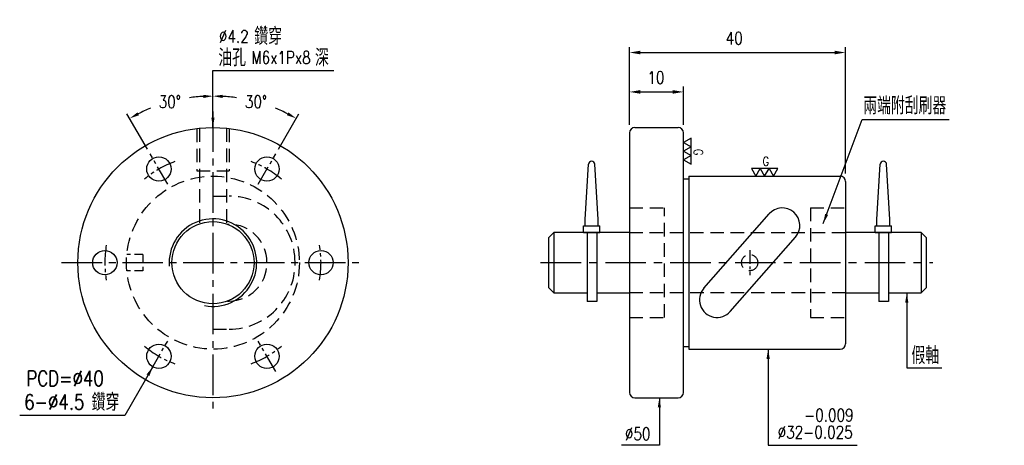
# Model space of a CAD drawing. Header units: millimetres. Extents: x 4744 to 4926, y -289 to -210.
import ezdxf
from ezdxf.enums import TextEntityAlignment as Align

# ---------------------------------------------------------------- set-up
doc = ezdxf.new("R2010")
doc.units = ezdxf.units.MM
doc.header["$LTSCALE"] = 10
for name, pattern in [('C', [2.5625, 2, -0.25, 0.0625, -0.25]), ('CENTER', [2, 1.25, -0.25, 0.25, -0.25]), ('CENTER2', [1.125, 0.75, -0.125, 0.125, -0.125]), ('H', [0.75, 0.5, -0.25])]:
    doc.linetypes.add(name, pattern=pattern)
doc.layers.get('0').update_dxf_attribs({"linetype": 'CONTINUOUS'})
doc.layers.get('DEFPOINTS').update_dxf_attribs({"linetype": 'CONTINUOUS'})
for name, color, linetype in [('04', 4, 'CONTINUOUS'), ('05', 5, 'H'), ('C', 1, 'C'), ('H', 5, 'H'), ('L1', 4, 'CONTINUOUS')]:
    doc.layers.add(name, color=color, linetype=linetype)
for name, color, linetype, lineweight in [('AM_3', 6, 'CONTINUOUS', 25), ('AM_5', 3, 'CONTINUOUS', 25), ('AM_7', 1, 'CENTER', 25)]:
    doc.layers.add(name, color=color, linetype=linetype, lineweight=lineweight)
doc.styles.add('SIMPLEX', font='SIMPLEX.shx', dxfattribs={"width": 0.8, "height": 2.3, "bigfont": 'chineset.shx'})
doc.dimstyles.new('STANDARD$0', dxfattribs={"dimscale": 0, "dimtxt": 2.8, "dimasz": 1.8, "dimexe": 1, "dimexo": 1, "dimgap": 1.2, "dimtad": 1, "dimdec": 3, "dimdsep": 46, "dimtxsty": 'SIMPLEX', "dimcen": 0.09, "dimclrd": 6, "dimclre": 6, "dimclrt": 3, "dimadec": 1, "dimazin": 2, "dimtp": -0.1, "dimtm": 0.2, "dimtfac": 1, "dimtdec": 3, "dimtmove": 0, "dimatfit": 3, "dimfxl": 0, "dimtvp": 0.790698, "dimarcsym": 0})
doc.dimstyles.new('STANDARD$2', dxfattribs={"dimscale": 0, "dimtxt": 2.8, "dimasz": 1.8, "dimexe": 1, "dimexo": 1, "dimgap": 1.2, "dimtad": 0, "dimtih": 1, "dimtoh": 1, "dimdec": 3, "dimrnd": 0.0005, "dimdsep": 46, "dimtxsty": 'SIMPLEX', "dimcen": 0.09, "dimclrd": 6, "dimclre": 6, "dimclrt": 3, "dimadec": 1, "dimazin": 2, "dimtp": -0.1, "dimtm": 0.2, "dimtfac": 1, "dimtdec": 3, "dimtmove": 0, "dimatfit": 3, "dimfxl": 0, "dimtvp": 0.790698, "dimarcsym": 0})
doc.dimstyles.new('STANDARD$7', dxfattribs={"dimscale": 0, "dimtxt": 2.8, "dimasz": 1.8, "dimexe": 1, "dimexo": 1, "dimgap": 1.2, "dimtad": 1, "dimdec": 3, "dimrnd": 0.0005, "dimdsep": 46, "dimtxsty": 'SIMPLEX', "dimcen": 0.09, "dimclrd": 6, "dimclre": 6, "dimclrt": 3, "dimadec": 1, "dimazin": 2, "dimtp": -0.1, "dimtm": 0.2, "dimtfac": 1, "dimtdec": 3, "dimtmove": 2, "dimatfit": 3, "dimfxl": 0, "dimtvp": 0.790698, "dimarcsym": 0})

# ---------------------------------------------------------------- blocks, each defined once
blk = doc.blocks.new('*D5')
at = {"layer": 'AM_3', "color": 6, "lineweight": -2}
for p, q in [((4779.52, -226.23), (4779.52, -223.41)), ((4791.64, -234.23), (4795.43, -227.68))]:
    blk.add_line(p, q, dxfattribs=at)
for start, end in [(81.8539, 86.6531), (63.3469, 67.9176)]:
    blk.add_arc((4779.52, -255.23), 30.82, start, end, dxfattribs=at)
at = {"layer": 'AM_3', "color": 6}
for points in [[(4781.31, -224.77), (4781.33, -224.17), (4779.52, -224.41)], [(4793.49, -227.42), (4793.2, -227.95), (4794.93, -228.54)]]:
    blk.add_solid(points, dxfattribs=at)
at = {"layer": 'DEFPOINTS', "color": 0}
for p in [(4779.52, -227.23), (4790.06, -226.27), (4791.14, -235.1), (4787.89, -240.73), (4779.52, -283.23)]:
    blk.add_point(p, dxfattribs=at)
at = {"layer": 'AM_3', "color": 3, "insert": (4787.49, -225.46), "char_height": 2.3, "attachment_point": 5, "style": 'SIMPLEX'}
blk.add_mtext('30°', dxfattribs=at)
blk = doc.blocks.new('*D6')
at = {"layer": 'AM_3', "color": 6, "lineweight": -2}
for p, q in [((4779.52, -226.23), (4779.52, -223.41)), ((4767.39, -234.23), (4763.61, -227.68))]:
    blk.add_line(p, q, dxfattribs=at)
for start, end in [(93.3469, 98.1461), (112.0824, 116.6531)]:
    blk.add_arc((4779.52, -255.23), 30.82, start, end, dxfattribs=at)
at = {"layer": 'AM_3', "color": 6}
for points in [[(4777.71, -224.17), (4777.73, -224.77), (4779.52, -224.41)], [(4765.84, -227.95), (4765.55, -227.42), (4764.11, -228.54)]]:
    blk.add_solid(points, dxfattribs=at)
at = {"layer": 'DEFPOINTS', "color": 0}
for p in [(4774.17, -224.88), (4779.52, -227.23), (4767.89, -235.1), (4771.14, -240.73), (4779.52, -283.23)]:
    blk.add_point(p, dxfattribs=at)
at = {"layer": 'AM_3', "color": 3, "insert": (4771.54, -225.46), "char_height": 2.3, "attachment_point": 5, "style": 'SIMPLEX'}
blk.add_mtext('30°', dxfattribs=at)
blk = doc.blocks.new('*D3')
at = {"layer": 'AM_5', "color": 6, "lineweight": -2}
for p, q in [((4856.59, -229.73), (4856.59, -215.35)), ((4858.59, -216.35), (4894.59, -216.35)), ((4896.59, -238.73), (4896.59, -215.35))]:
    blk.add_line(p, q, dxfattribs=at)
at = {"layer": 'AM_5', "color": 6}
for points in [[(4858.59, -216.02), (4858.59, -216.68), (4856.59, -216.35)], [(4894.59, -216.02), (4894.59, -216.68), (4896.59, -216.35)]]:
    blk.add_solid(points, dxfattribs=at)
at = {"layer": 'DEFPOINTS', "color": 0}
for p in [(4896.59, -216.35), (4856.59, -231.23), (4896.59, -240.23)]:
    blk.add_point(p, dxfattribs=at)
at = {"layer": 'AM_5', "color": 3, "insert": (4875.98, -213.7), "char_height": 2.3, "attachment_point": 5, "style": 'SIMPLEX'}
blk.add_mtext('40', dxfattribs=at)
blk = doc.blocks.new('*D4')
at = {"layer": 'AM_5', "color": 6, "lineweight": -2}
for p, q in [((4856.59, -229.73), (4856.59, -222.64)), ((4858.59, -223.64), (4864.59, -223.64)), ((4866.59, -229.73), (4866.59, -222.64))]:
    blk.add_line(p, q, dxfattribs=at)
at = {"layer": 'AM_5', "color": 6}
for points in [[(4858.59, -223.3), (4858.59, -223.97), (4856.59, -223.64)], [(4864.59, -223.3), (4864.59, -223.97), (4866.59, -223.64)]]:
    blk.add_solid(points, dxfattribs=at)
at = {"layer": 'DEFPOINTS', "color": 0}
for p in [(4866.59, -223.64), (4856.59, -231.23), (4866.59, -231.23)]:
    blk.add_point(p, dxfattribs=at)
at = {"layer": 'AM_5', "color": 3, "insert": (4861.49, -220.99), "char_height": 2.3, "attachment_point": 5, "style": 'SIMPLEX'}
blk.add_mtext('10', dxfattribs=at)

msp = doc.modelspace()

# ---------------------------------------------------------------- linework, layer by layer
at = {"color": 6}
msp.add_line((4899.6404, -228.7557), (4915.7865, -228.7557), dxfattribs=at)
for p, q in [((4856.594, -231.232), (4856.594, -279.232)), ((4857.594, -230.232), (4865.594, -230.232)), ((4866.594, -279.232), (4866.594, -231.232)), ((4848.394, -247.232), (4848.9947, -237.0244)), ((4850.794, -247.232), (4850.1933, -237.0244)), ((4902.394, -247.232), (4902.9947, -237.0244)), ((4904.794, -247.232), (4904.1933, -237.0244)), ((4866.594, -239.732), (4867.594, -239.732)), ((4867.594, -239.232), (4867.594, -271.232)), ((4867.594, -239.232), (4895.594, -239.232)), ((4896.594, -240.232), (4896.594, -270.232)), ((4848.394, -248.432), (4848.394, -247.232)), ((4850.794, -248.432), (4850.794, -247.232)), ((4870.3645, -259.9645), (4882.4388, -246.2111)), ((4902.394, -248.432), (4902.394, -247.232)), ((4904.794, -248.432), (4904.794, -247.232)), ((4848.094, -248.432), (4851.094, -248.432)), ((4848.094, -249.632), (4848.094, -248.432)), ((4851.094, -249.632), (4851.094, -248.432)), ((4902.094, -249.632), (4902.094, -248.432)), ((4902.094, -248.432), (4905.094, -248.432)), ((4905.094, -249.632), (4905.094, -248.432)), ((4841.594, -250.632), (4842.594, -249.632)), ((4841.594, -250.632), (4841.594, -259.832)), ((4856.5731, -249.632), (4842.594, -249.632)), ((4842.594, -249.632), (4842.594, -260.832)), ((4848.094, -249.632), (4851.094, -249.632)), ((4848.7441, -249.632), (4848.7441, -262.432)), ((4850.5441, -249.632), (4850.5441, -262.432)), ((4875.2492, -264.2528), (4887.3235, -250.4995)), ((4910.594, -249.632), (4896.594, -249.632)), ((4902.094, -249.632), (4905.094, -249.632)), ((4902.7441, -249.632), (4902.7441, -262.432)), ((4904.5441, -249.632), (4904.5441, -262.432)), ((4910.594, -249.632), (4911.594, -250.632)), ((4910.594, -249.632), (4910.594, -260.832)), ((4911.594, -259.832), (4911.594, -250.632)), ((4841.594, -259.832), (4842.594, -260.832)), ((4911.594, -259.832), (4910.594, -260.832)), ((4842.594, -260.832), (4848.7441, -260.832)), ((4850.5441, -260.832), (4856.5731, -260.832)), ((4896.594, -260.832), (4902.7441, -260.832)), ((4904.5441, -260.832), (4910.594, -260.832)), ((4850.5441, -262.432), (4848.7441, -262.432)), ((4904.5441, -262.432), (4902.7441, -262.432)), ((4866.594, -270.732), (4867.594, -270.732)), ((4867.594, -271.232), (4895.594, -271.232)), ((4857.594, -280.232), (4865.594, -280.232))]:
    msp.add_line(p, q)
for centre, radius in [((4779.5181, -255.232), 25), ((4769.5181, -237.9115), 2.25), ((4789.5181, -237.9115), 2.25), ((4779.5181, -255.232), 7.6), ((4759.5181, -255.232), 2.25), ((4799.5181, -255.232), 2.25), ((4769.5181, -272.5525), 2.25), ((4789.5181, -272.5525), 2.25)]:
    msp.add_circle(centre, radius)
for centre, radius, start, end in [((4857.594, -231.232), 1, 90, 180), ((4865.594, -231.232), 1, 0, 90), ((4849.594, -237.0533), 0.6, 2.753997, 177.246003), ((4903.594, -237.0533), 0.6, 2.753997, 177.246003), ((4895.594, -240.232), 1, 0, 90), ((4884.8811, -248.3553), 3.25, 318.719619, 138.719619), ((4872.8068, -262.1087), 3.25, 138.719619, 318.719619), ((4895.594, -270.232), 1, 270, 0), ((4857.594, -279.232), 1, 180, 270), ((4865.594, -279.232), 1, 270, 0)]:
    msp.add_arc(centre, radius, start, end)
at = {"layer": '04'}
for points in [[(4867.9896, -233.7873), (4867.9896, -232.1757), (4866.594, -232.9815)], [(4867.9896, -235.3988), (4867.9896, -233.7873), (4866.594, -234.593)], [(4867.9896, -237.0103), (4867.9896, -235.3988), (4866.594, -236.2045)], [(4880.8089, -237.8364), (4879.1973, -237.8364), (4880.0031, -239.232)], [(4882.4204, -237.8364), (4880.8089, -237.8364), (4881.6146, -239.232)], [(4884.0319, -237.8364), (4882.4204, -237.8364), (4883.2261, -239.232)]]:
    msp.add_lwpolyline(points, close=True, dxfattribs=at)
at = {"layer": '05', "ltscale": 0.5}
for p, q in [((4856.5731, -249.632), (4896.594, -249.632)), ((4896.594, -260.832), (4856.5731, -260.832))]:
    msp.add_line(p, q, dxfattribs=at)
msp.add_circle((4878.844, -255.232), 1.5, dxfattribs=at)
at = {"layer": 'AM_3'}
msp.add_line((4763.1903, -283.5124), (4743.756, -283.5124), dxfattribs=at)
at = {"layer": 'AM_7', "ltscale": 0.2}
msp.add_line((4878.844, -252.934), (4878.844, -257.53), dxfattribs=at)
at = {"layer": 'AM_7', "ltscale": 0.6}
msp.add_line((4840.138, -255.232), (4912.725, -255.232), dxfattribs=at)
at = {"layer": 'C', "linetype": 'CENTER2'}
for p, q in [((4779.5181, -227.232), (4779.5181, -283.232)), ((4751.5181, -255.232), (4807.5181, -255.232))]:
    msp.add_line(p, q, dxfattribs=at)
at = {"layer": 'C', "linetype": 'CENTER2', "ltscale": 0.5}
for p, q in [((4771.1431, -240.726), (4767.8931, -235.0969)), ((4787.8931, -240.726), (4791.1431, -235.0969)), ((4767.8931, -275.3671), (4771.1431, -269.7379)), ((4791.1431, -275.3671), (4787.8931, -269.7379))]:
    msp.add_line(p, q, dxfattribs=at)
for start, end in [(110.679161, 129.320839), (50.679161, 69.320839), (170.679161, 189.320839), (350.679161, 9.320839), (230.679161, 249.320839), (290.679161, 309.320839)]:
    msp.add_arc((4779.5181, -255.232), 20, start, end, dxfattribs=at)
at = {"layer": 'DEFPOINTS', "color": 0, "linetype": 'ByBlock'}
msp.add_point((4896.594, -265.382), dxfattribs=at)
at = {"layer": 'H', "ltscale": 0.5}
for p, q in [((4776.5181, -230.4126), (4776.5181, -238.232)), ((4777.0181, -230.3573), (4777.0181, -248.0549)), ((4782.0181, -230.3573), (4782.0181, -248.0549)), ((4782.5181, -230.4126), (4782.5181, -238.232)), ((4776.5181, -238.232), (4782.5181, -238.232)), ((4779.5181, -242.932), (4782.5181, -242.932)), ((4856.594, -245.082), (4863.094, -245.082)), ((4863.094, -265.382), (4863.094, -245.082)), ((4890.094, -245.082), (4890.094, -265.382)), ((4890.094, -245.082), (4896.594, -245.082)), ((4782.2292, -248.132), (4782.5181, -248.132)), ((4789.5181, -255.132), (4789.5181, -255.332)), ((4794.7181, -255.132), (4794.7181, -255.332)), ((4782.2292, -262.332), (4782.5181, -262.332)), ((4856.594, -265.382), (4863.094, -265.382)), ((4890.094, -265.382), (4896.594, -265.382)), ((4779.5181, -267.532), (4782.5181, -267.532))]:
    msp.add_line(p, q, dxfattribs=at)
at = {"layer": 'H', "ltscale": 0.3}
for p, q in [((4766.5181, -253.732), (4763.5885, -253.732)), ((4766.5181, -253.732), (4766.5181, -256.732)), ((4766.5181, -256.732), (4763.5885, -256.732))]:
    msp.add_line(p, q, dxfattribs=at)
at = {"layer": 'H', "ltscale": 0.5}
msp.add_circle((4779.5181, -255.232), 16, dxfattribs=at)
for centre, radius, start, end in [((4782.5181, -255.132), 12.2, 0, 90), ((4782.5181, -255.132), 7, 0, 90), ((4782.5181, -255.332), 7, 270, 0), ((4782.5181, -255.332), 12.2, 270, 0)]:
    msp.add_arc(centre, radius, start, end, dxfattribs=at)
at = {"layer": 'L1'}
msp.add_arc((4779.5181, -255.232), 8.1, 258.970383, 184.546182, dxfattribs=at)

# ---------------------------------------------------------------- texts
at = {"color": 3, "char_height": 3.2, "attachment_point": 7, "style": 'SIMPLEX'}
for s, insert in [('鑽穿', (4787.1667, -214.943)), ('油孔', (4780.511, -218.9047)), ('深', (4798.4105, -218.9047)), ('兩端附刮刷器', (4899.8667, -227.7926)), ('假軸', (4908.7948, -274.0149)), ('鑽穿', (4757.0711, -282.6552))]:
    msp.add_mtext(s, dxfattribs=dict(at, insert=insert))
at = {"layer": '04', "style": 'SIMPLEX', "width": 0.8}
msp.add_text('G', height=1.6807, rotation=270, dxfattribs=at).set_placement((4869.3378, -234.204), align=Align.MIDDLE_LEFT)
msp.add_text('G', height=1.6807, dxfattribs=at).set_placement((4881.2256, -236.4881), align=Align.MIDDLE_LEFT)
at = {"layer": 'AM_3', "color": 3, "char_height": 2.8, "attachment_point": 5, "style": 'SIMPLEX'}
for s, insert in [('PCD=%%c40', (4752.1586, -276.659)), ('6-∅4.5', (4750.1587, -281.0066))]:
    msp.add_mtext(s, dxfattribs=dict(at, insert=insert))
at = {"layer": 'AM_5', "color": 3, "char_height": 2.3, "attachment_point": 5, "style": 'SIMPLEX'}
for s, insert in [('%%c4.2', (4783.3827, -213.3623)), ('M6x1Px8', (4792.1168, -217.2718)), ('-0.009', (4893.4968, -283.4464)), ('\\A1;∅50', (4858.1195, -286.8992)), ('\\A1;∅32-0.025', (4890.9614, -286.6165))]:
    msp.add_mtext(s, dxfattribs=dict(at, insert=insert))

# ---------------------------------------------------------------- dimensions: what is measured, and where the dimension line sits
at = {"layer": 'AM_3'}
for base, line1, line2, picture, middle in [((4774.1664, -224.8814), ((4779.5181, -227.232), (4779.5181, -283.232)), ((4771.1431, -240.726), (4767.8931, -235.0969)), '*D6', (4771.5416, -225.4633)), ((4790.0587, -226.2718), ((4787.8931, -240.726), (4791.1431, -235.0969)), ((4779.5181, -227.232), (4779.5181, -283.232)), '*D5', (4787.4946, -225.4633))]:
    dim = msp.add_angular_dim_2l(base=base, line1=line1, line2=line2, dimstyle='STANDARD$2', override={"dimscale": 1}, dxfattribs=at)
    dim.commit()
    dim.dimension.update_dxf_attribs({"geometry": picture, "text_midpoint": middle})
at = {"layer": 'AM_5'}
for base, p2, picture, middle in [((4896.594, -216.3484), (4896.594, -240.232), '*D3', (4875.9847, -216.3484)), ((4866.594, -223.6362), (4866.594, -231.232), '*D4', (4861.4879, -223.6362))]:
    dim = msp.add_linear_dim(base=base, p1=(4856.594, -231.232), p2=p2, dimstyle='STANDARD$0', override={"dimscale": 1, "dimtxt": 2.5, "dimasz": 2, "dimexo": 1.5, "dimgap": 1.5, "dimcen": 0, "dimadec": 3}, dxfattribs=at)
    dim.commit()
    dim.dimension.update_dxf_attribs({"geometry": picture, "text_midpoint": middle, "dimtype": 160})

# ---------------------------------------------------------------- leaders
msp.add_leader([(4907.9176, -260.832), (4907.9176, -274.7041), (4914.4233, -274.7041)], dimstyle='STANDARD$7', override={"dimscale": 1, "dimtad": 0})
at = {"layer": 'AM_3'}
for points in [[(4779.5181, -230.232), (4779.5181, -219.6664), (4801.8897, -219.6664)], [(4892.4535, -247.9843), (4899.6404, -228.7557)], [(4882.2572, -271.232), (4882.2572, -289.0299), (4898.7545, -289.0299)], [(4768.3931, -274.501), (4763.1903, -283.5124)], [(4862.1309, -280.232), (4862.1309, -289.0299), (4855.1347, -289.0299)]]:
    msp.add_leader(points, dimstyle='STANDARD$7', override={"dimscale": 1, "dimtad": 0}, dxfattribs=at)

doc.saveas('drawing.dxf')
